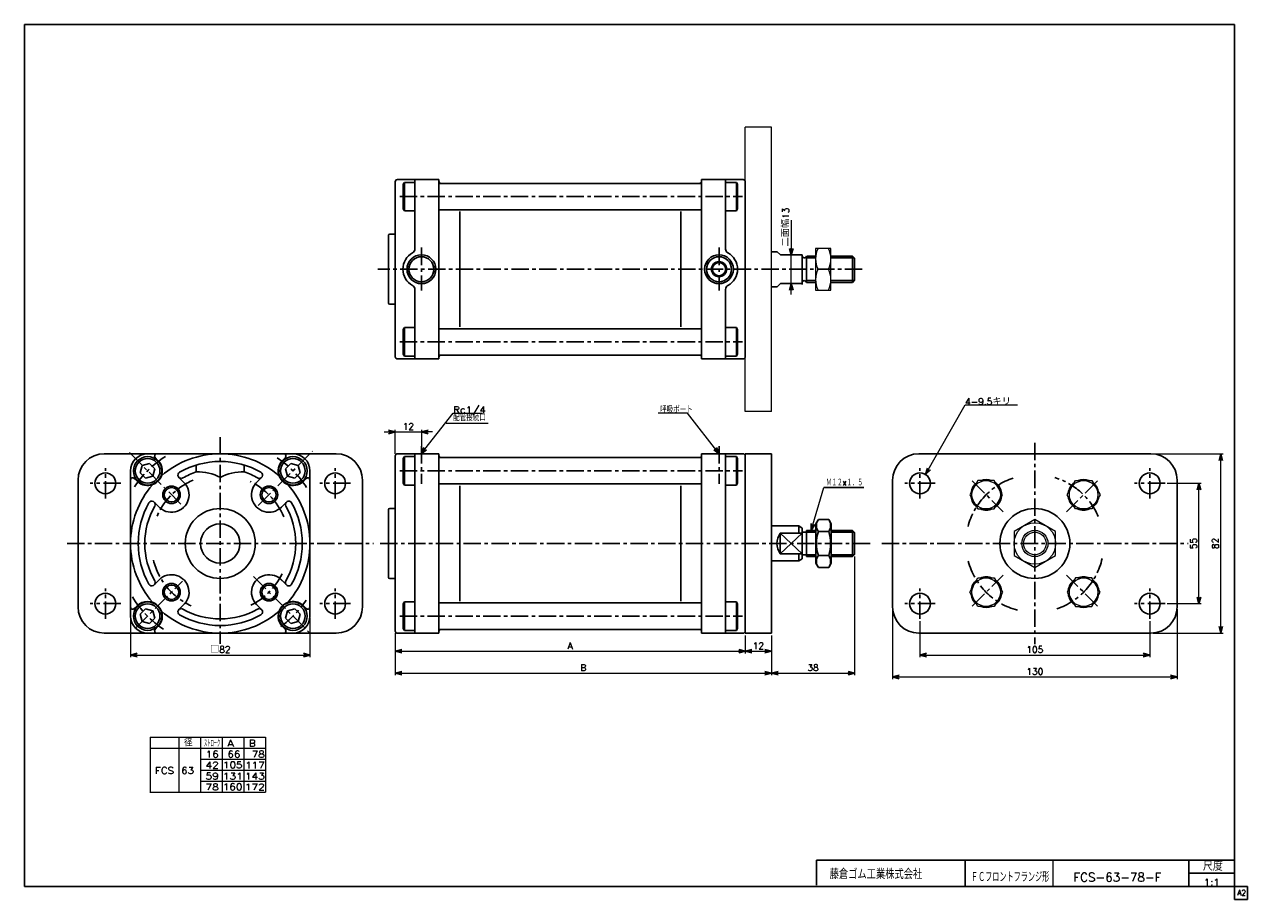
# Model space of a CAD drawing. Header units: millimetres. Extents: x -272 to 287, y -200 to 200.
import ezdxf
from ezdxf.enums import TextEntityAlignment as Align

# ---------------------------------------------------------------- set-up
doc = ezdxf.new("R2010")
doc.units = ezdxf.units.MM
doc.header["$LTSCALE"] = 0.25
doc.linetypes.add('CENTER', pattern=[50.8, 31.75, -6.35, 6.35, -6.35])
doc.layers.add('Layer0016', color=7, linetype='Continuous')
doc.layers.add('ZUWAKU', color=7, linetype='Continuous')
doc.styles.add('FdaStyle0', font='txt.shx', dxfattribs={"bigfont": 'bigfont'})
doc.dimstyles.new('DaDimRotatedStyle', dxfattribs={"dimtxt": 3, "dimasz": 3.000002, "dimexe": 1, "dimexo": 1, "dimgap": 1, "dimtad": 3, "dimdsep": 46, "dimtxsty": 'FdaStyle0', "dimblk1": 'OPEN30', "dimblk2": 'OPEN30', "dimsah": 1, "dimcen": 0.09, "dimclrd": 4, "dimclre": 4, "dimclrt": 4, "dimadec": 0, "dimazin": 2, "dimtfac": 1, "dimtdec": 4, "dimtmove": 0, "dimatfit": 0, "dimfxl": 1, "dimarcsym": 0})

# ---------------------------------------------------------------- blocks, each defined once
blk = doc.blocks.new('_OPEN30')
at = {"color": 0, "linetype": 'ByBlock', "lineweight": -2}
for p, q in [((-1, 0.267949), (0, 0)), ((0, 0), (-1, -0.267949)), ((0, 0), (-1, 0))]:
    blk.add_line(p, q, dxfattribs=at)
blk = doc.blocks.new('DC_GROUP_Φ63_1')
at = {"color": 4, "linetype": 'Continuous', "lineweight": 25}
for p, q in [((-150.21, -0.7), (-152.66, -3.15)), ((-152.66, -3.15), (-151.76, -6.5)), ((-146.86, -1.6), (-150.21, -0.7)), ((-148.41, -7.4), (-145.96, -4.95)), ((-145.96, -4.95), (-146.86, -1.6)), ((-151.76, -6.5), (-148.41, -7.4))]:
    blk.add_line(p, q, dxfattribs=at)
for radius in [6.5, 5.63]:
    blk.add_circle((-149.31, -4.05), radius, dxfattribs=at)
blk = doc.blocks.new('DC_GROUP_Φ63_2')
at = {"color": 4, "linetype": 'Continuous', "lineweight": 25}
for p, q in [((-218.16, -1.6), (-219.06, -4.95)), ((-219.06, -4.95), (-216.61, -7.4)), ((-214.81, -0.7), (-218.16, -1.6)), ((-212.36, -3.15), (-214.81, -0.7)), ((-213.26, -6.5), (-212.36, -3.15)), ((-216.61, -7.4), (-213.26, -6.5))]:
    blk.add_line(p, q, dxfattribs=at)
for radius in [6.5, 5.63]:
    blk.add_circle((-215.71, -4.05), radius, dxfattribs=at)
blk = doc.blocks.new('DC_GROUP_Φ63_3')
at = {"color": 4, "linetype": 'Continuous', "lineweight": 25}
for p, q in [((-216.61, -67.1), (-219.06, -69.55)), ((-219.06, -69.55), (-218.16, -72.9)), ((-213.26, -68), (-216.61, -67.1)), ((-214.81, -73.8), (-212.36, -71.35)), ((-212.36, -71.35), (-213.26, -68)), ((-218.16, -72.9), (-214.81, -73.8))]:
    blk.add_line(p, q, dxfattribs=at)
for radius in [6.5, 5.63]:
    blk.add_circle((-215.71, -70.45), radius, dxfattribs=at)
blk = doc.blocks.new('DC_GROUP_Φ63_4')
at = {"color": 4, "linetype": 'Continuous', "lineweight": 25}
for p, q in [((-151.76, -68), (-152.66, -71.35)), ((-152.66, -71.35), (-150.21, -73.8)), ((-148.41, -67.1), (-151.76, -68)), ((-145.96, -69.55), (-148.41, -67.1)), ((-146.86, -72.9), (-145.96, -69.55)), ((-150.21, -73.8), (-146.86, -72.9))]:
    blk.add_line(p, q, dxfattribs=at)
for radius in [6.5, 5.63]:
    blk.add_circle((-149.31, -70.45), radius, dxfattribs=at)
blk = doc.blocks.new('DC_GROUP_Φ63_5')
at = {"color": 4, "linetype": 'Continuous', "lineweight": 25}
for p, q in [((90.85, -26.28), (89.71, -28.25)), ((90.85, -26.28), (95.58, -26.28)), ((95.58, -26.28), (96.71, -28.25)), ((89.71, -46.25), (89.71, -28.25)), ((89.71, -46.25), (89.71, -28.25)), ((90.85, -31.77), (95.58, -31.77)), ((96.71, -46.25), (96.71, -28.25)), ((90.85, -42.73), (95.58, -42.73)), ((90.85, -48.22), (89.71, -46.25)), ((90.85, -48.22), (95.58, -48.22)), ((95.58, -48.22), (96.71, -46.25))]:
    blk.add_line(p, q, dxfattribs=at)
for centre, radius, start, end in [((94.86, -29.02), 4.86, 145.6111, 214.3889), ((91.57, -29.02), 4.86, 325.6111, 34.3889), ((108.15, -37.25), 18.15, 162.4111, 197.5889), ((78.27, -37.25), 18.15, 342.4111, 17.5889), ((94.86, -45.48), 4.86, 145.6111, 214.3889), ((91.57, -45.48), 4.86, 325.6111, 34.3889)]:
    blk.add_arc(centre, radius, start, end, dxfattribs=at)
blk = doc.blocks.new('DC_GROUP_Φ63_6')
at = {"color": 4, "linetype": 'Continuous', "lineweight": 25}
for p, q in [((90.85, -26.28), (89.71, -28.25)), ((90.85, -26.28), (95.58, -26.28)), ((95.58, -26.28), (96.71, -28.25)), ((89.71, -28.25), (89.71, -46.25)), ((89.71, -28.25), (89.71, -46.25)), ((90.85, -31.77), (95.58, -31.77)), ((96.71, -28.25), (96.71, -46.25)), ((90.85, -42.73), (95.58, -42.73)), ((90.85, -48.22), (89.71, -46.25)), ((90.85, -48.22), (95.58, -48.22)), ((95.58, -48.22), (96.71, -46.25))]:
    blk.add_line(p, q, dxfattribs=at)
for centre, radius, start, end in [((94.86, -29.02), 4.86, 145.6111, 214.3889), ((91.57, -29.02), 4.86, 325.6111, 34.3889), ((108.15, -37.25), 18.15, 162.4111, 197.5889), ((78.27, -37.25), 18.15, 342.4111, 17.5889), ((94.86, -45.48), 4.86, 145.6111, 214.3889), ((91.57, -45.48), 4.86, 325.6111, 34.3889)]:
    blk.add_arc(centre, radius, start, end, dxfattribs=at)
blk = doc.blocks.new('DA_IMAGEDIMGROUP_1')
at = {"color": 4, "linetype": 'Continuous', "lineweight": 13}
for p, q in [((-107.56, 13.75), (-102.56, 13.75)), ((-102.56, 3.75), (-102.56, 14.75)), ((-102.56, 13.75), (-90.56, 13.75)), ((-85.56, 13.75), (-90.56, 13.75))]:
    blk.add_line(p, q, dxfattribs=at)
at = {"color": 4, "xscale": 3.000002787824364, "yscale": 2.999989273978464}
for p, rotation in [((-102.56, 13.75), 360), ((-90.56, 13.75), 180)]:
    blk.add_blockref('_OPEN30', p, dxfattribs=dict(at, rotation=rotation))
at = {"color": 4, "insert": (-96.56, 14.75), "char_height": 3, "width": 11.25, "attachment_point": 8, "style": 'FdaStyle0'}
blk.add_mtext('\\T1.00;12', dxfattribs=at)
blk = doc.blocks.new('DC_GROUP_Φ63_7')
at = {"color": 4, "linetype": 'Continuous', "lineweight": 13}
for p, q in [((30.99, 22.35), (17.58, 22.35)), ((45.56, 3.75), (30.99, 22.35))]:
    blk.add_line(p, q, dxfattribs=at)
at = {"color": 4, "xscale": 3.000002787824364, "yscale": 2.999989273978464, "rotation": 308.0665315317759}
blk.add_blockref('_OPEN30', (45.56, 3.75), dxfattribs=at)
at = {"color": 4, "style": 'FdaStyle0', "width": 0.833333}
blk.add_text('呼吸ポート', height=3, dxfattribs=at).set_placement((18.49, 22.35), (33.49, 22.35), align=Align.FIT)
blk = doc.blocks.new('DC_GROUP_Φ63_9')
at = {"color": 4, "linetype": 'Continuous', "lineweight": 13}
for p, q in [((163.77, -8.48), (160.02, -14.98)), ((171.27, -8.48), (163.77, -8.48)), ((175.03, -14.98), (171.27, -8.48)), ((160.02, -14.98), (163.77, -21.48)), ((171.27, -21.48), (175.03, -14.98)), ((163.77, -21.48), (171.27, -21.48))]:
    blk.add_line(p, q, dxfattribs=at)
blk.add_circle((167.52, -14.98), 6.5, dxfattribs=at)
blk = doc.blocks.new('DC_GROUP_Φ63_10')
at = {"color": 4, "linetype": 'Continuous', "lineweight": 13}
for p, q in [((204.56, -14.98), (208.32, -8.48)), ((208.32, -8.48), (215.82, -8.48)), ((215.82, -8.48), (219.57, -14.98)), ((208.32, -21.48), (204.56, -14.98)), ((219.57, -14.98), (215.82, -21.48)), ((215.82, -21.48), (208.32, -21.48))]:
    blk.add_line(p, q, dxfattribs=at)
blk.add_circle((212.07, -14.98), 6.5, dxfattribs=at)
blk = doc.blocks.new('DC_GROUP_Φ63_11')
at = {"color": 4, "linetype": 'Continuous', "lineweight": 13}
for p, q in [((160.02, -59.52), (163.77, -53.02)), ((163.77, -53.02), (171.27, -53.02)), ((171.27, -53.02), (175.03, -59.52)), ((163.77, -66.02), (160.02, -59.52)), ((175.03, -59.52), (171.27, -66.02)), ((171.27, -66.02), (163.77, -66.02))]:
    blk.add_line(p, q, dxfattribs=at)
blk.add_circle((167.52, -59.52), 6.5, dxfattribs=at)
blk = doc.blocks.new('DC_GROUP_Φ63_12')
at = {"color": 4, "linetype": 'Continuous', "lineweight": 13}
for p, q in [((160.02, -59.52), (163.77, -53.02)), ((163.77, -53.02), (171.27, -53.02)), ((171.27, -53.02), (175.03, -59.52)), ((163.77, -66.02), (160.02, -59.52)), ((175.03, -59.52), (171.27, -66.02)), ((171.27, -66.02), (163.77, -66.02))]:
    blk.add_line(p, q, dxfattribs=at)
blk.add_circle((167.52, -59.52), 6.5, dxfattribs=at)
blk = doc.blocks.new('DC_GROUP_Φ63_13')
at = {"color": 4, "linetype": 'Continuous', "lineweight": 13}
for p, q in [((208.32, -53.02), (204.56, -59.52)), ((215.82, -53.02), (208.32, -53.02)), ((219.57, -59.52), (215.82, -53.02)), ((204.56, -59.52), (208.32, -66.02)), ((215.82, -66.02), (219.57, -59.52)), ((208.32, -66.02), (215.82, -66.02))]:
    blk.add_line(p, q, dxfattribs=at)
blk.add_circle((212.07, -59.52), 6.5, dxfattribs=at)
blk = doc.blocks.new('*D15')
at = {"color": 4, "linetype": 'Continuous', "lineweight": 13}
for p, q in [((137.3, -72.75), (137.3, -89.25)), ((242.3, -72.75), (242.3, -89.25)), ((137.3, -88.25), (242.3, -88.25))]:
    blk.add_line(p, q, dxfattribs=at)
at = {"color": 4, "xscale": 3.000002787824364, "yscale": 2.999989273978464}
for p, rotation in [((137.3, -88.25), 180), ((242.3, -88.25), 360)]:
    blk.add_blockref('_OPEN30', p, dxfattribs=dict(at, rotation=rotation))
at = {"color": 4, "insert": (189.8, -87.25), "char_height": 3, "width": 15, "attachment_point": 8, "style": 'FdaStyle0'}
blk.add_mtext('\\T1.00;105', dxfattribs=at)
blk = doc.blocks.new('*D16')
at = {"color": 4, "linetype": 'Continuous', "lineweight": 13}
for p, q in [((124.8, -67.25), (124.8, -99.25)), ((254.8, -67.25), (254.8, -99.25)), ((124.8, -98.25), (254.8, -98.25))]:
    blk.add_line(p, q, dxfattribs=at)
at = {"color": 4, "xscale": 3.000002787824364, "yscale": 2.999989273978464}
for p, rotation in [((124.8, -98.25), 180), ((254.8, -98.25), 360)]:
    blk.add_blockref('_OPEN30', p, dxfattribs=dict(at, rotation=rotation))
at = {"color": 4, "insert": (189.8, -97.25), "char_height": 3, "width": 15, "attachment_point": 8, "style": 'FdaStyle0'}
blk.add_mtext('\\T1.00;130', dxfattribs=at)
blk = doc.blocks.new('*D17')
at = {"color": 4, "linetype": 'Continuous', "lineweight": 13}
for p, q in [((250.3, -9.75), (265.8, -9.75)), ((264.8, -64.75), (264.8, -9.75)), ((250.3, -64.75), (265.8, -64.75))]:
    blk.add_line(p, q, dxfattribs=at)
at = {"color": 4, "xscale": 3.000002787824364, "yscale": 2.999989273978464}
for p, rotation in [((264.8, -9.75), 90), ((264.8, -64.75), 270)]:
    blk.add_blockref('_OPEN30', p, dxfattribs=dict(at, rotation=rotation))
at = {"color": 4, "insert": (263.8, -37.25), "char_height": 3, "width": 11.25, "attachment_point": 8, "rotation": 90, "style": 'FdaStyle0'}
blk.add_mtext('\\T1.00;55', dxfattribs=at)
blk = doc.blocks.new('*D18')
at = {"color": 4, "linetype": 'Continuous', "lineweight": 13}
for p, q in [((243.8, 3.75), (275.8, 3.75)), ((274.8, -78.25), (274.8, 3.75)), ((243.8, -78.25), (275.8, -78.25))]:
    blk.add_line(p, q, dxfattribs=at)
at = {"color": 4, "xscale": 3.000002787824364, "yscale": 2.999989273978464}
for p, rotation in [((274.8, 3.75), 90), ((274.8, -78.25), 270)]:
    blk.add_blockref('_OPEN30', p, dxfattribs=dict(at, rotation=rotation))
at = {"color": 4, "insert": (273.8, -37.25), "char_height": 3, "width": 11.25, "attachment_point": 8, "rotation": 90, "style": 'FdaStyle0'}
blk.add_mtext('\\T1.00;82', dxfattribs=at)
blk = doc.blocks.new('*D19')
at = {"color": 4, "linetype": 'Continuous', "lineweight": 13}
for p, q in [((-102.56, -78.25), (-102.56, -87.5)), ((57.44, -79.25), (57.44, -87.5)), ((-102.56, -86.5), (57.44, -86.5))]:
    blk.add_line(p, q, dxfattribs=at)
at = {"color": 4, "xscale": 3.000002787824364, "yscale": 2.999989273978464}
for p, rotation in [((-102.56, -86.5), 180), ((57.44, -86.5), 360)]:
    blk.add_blockref('_OPEN30', p, dxfattribs=dict(at, rotation=rotation))
at = {"color": 4, "insert": (-22.56, -85.5), "char_height": 3, "width": 7.5, "attachment_point": 8, "style": 'FdaStyle0'}
blk.add_mtext('\\T1.00;A', dxfattribs=at)
blk = doc.blocks.new('*D20')
at = {"color": 4, "linetype": 'Continuous', "lineweight": 13}
for p, q in [((57.44, -79.25), (57.44, -87.5)), ((69.44, -79.25), (69.44, -87.5)), ((57.44, -86.5), (69.44, -86.5))]:
    blk.add_line(p, q, dxfattribs=at)
at = {"color": 4, "xscale": 3.000002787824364, "yscale": 2.999989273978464}
for p, rotation in [((57.44, -86.5), 180), ((69.44, -86.5), 360)]:
    blk.add_blockref('_OPEN30', p, dxfattribs=dict(at, rotation=rotation))
at = {"color": 4, "insert": (63.44, -85.5), "char_height": 3, "width": 11.25, "attachment_point": 8, "style": 'FdaStyle0'}
blk.add_mtext('\\T1.00;12', dxfattribs=at)
blk = doc.blocks.new('*D21')
at = {"color": 4, "linetype": 'Continuous', "lineweight": 13}
for p, q in [((-102.56, -78.25), (-102.56, -97.5)), ((69.44, -79.25), (69.44, -97.5)), ((-102.56, -96.5), (69.44, -96.5))]:
    blk.add_line(p, q, dxfattribs=at)
at = {"color": 4, "xscale": 3.000002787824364, "yscale": 2.999989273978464}
for p, rotation in [((-102.56, -96.5), 180), ((69.44, -96.5), 360)]:
    blk.add_blockref('_OPEN30', p, dxfattribs=dict(at, rotation=rotation))
at = {"color": 4, "insert": (-16.56, -95.5), "char_height": 3, "width": 7.5, "attachment_point": 8, "style": 'FdaStyle0'}
blk.add_mtext('\\T1.00;B', dxfattribs=at)
blk = doc.blocks.new('*D22')
at = {"color": 4, "linetype": 'Continuous', "lineweight": 13}
for p, q in [((107.44, -43.25), (107.44, -97.5)), ((69.44, -79.25), (69.44, -97.5)), ((69.44, -96.5), (107.44, -96.5))]:
    blk.add_line(p, q, dxfattribs=at)
at = {"color": 4, "xscale": 3.000002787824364, "yscale": 2.999989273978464}
for p, rotation in [((69.44, -96.5), 180), ((107.44, -96.5), 360)]:
    blk.add_blockref('_OPEN30', p, dxfattribs=dict(at, rotation=rotation))
at = {"color": 4, "insert": (88.44, -95.5), "char_height": 3, "width": 11.25, "attachment_point": 8, "style": 'FdaStyle0'}
blk.add_mtext('\\T1.00;38', dxfattribs=at)
blk = doc.blocks.new('DC_GROUP_Φ63_14')
at = {"color": 4, "linetype": 'Continuous', "lineweight": 13}
for p, q in [((139.88, -5.77), (157.9, 26.12)), ((157.9, 26.12), (181.9, 26.12))]:
    blk.add_line(p, q, dxfattribs=at)
at = {"color": 4, "xscale": 3.000002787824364, "yscale": 2.999989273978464, "rotation": 240.5384304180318}
blk.add_blockref('_OPEN30', (139.88, -5.77), dxfattribs=at)
at = {"color": 4, "style": 'FdaStyle0', "width": 0.945946}
blk.add_text('4-9.5キリ', height=3, dxfattribs=at).set_placement((157.9, 26.12), (178.9, 26.12), align=Align.FIT)
blk = doc.blocks.new('*D24')
at = {"color": 4, "linetype": 'Continuous', "lineweight": 13}
for p, q in [((-223.51, -71.45), (-223.51, -89.25)), ((-141.51, -71.45), (-141.51, -89.25)), ((-223.51, -88.25), (-141.51, -88.25))]:
    blk.add_line(p, q, dxfattribs=at)
at = {"color": 4, "xscale": 3.000002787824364, "yscale": 2.999989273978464}
for p, rotation in [((-223.51, -88.25), 180), ((-141.51, -88.25), 360)]:
    blk.add_blockref('_OPEN30', p, dxfattribs=dict(at, rotation=rotation))
at = {"color": 4, "insert": (-182.51, -87.25), "char_height": 3, "width": 15, "attachment_point": 8, "style": 'FdaStyle0'}
blk.add_mtext('\\T1.00;□82', dxfattribs=at)
blk = doc.blocks.new('DC_GROUP_Φ63_15')
at = {"color": 4, "linetype": 'Continuous', "lineweight": 13}
for p, q in [((96.58, 97.62), (89.58, 97.62)), ((89.58, 97.62), (89.58, 78.62)), ((96.58, 78.62), (96.58, 97.62)), ((90.71, 88.12), (95.46, 88.12)), ((89.58, 78.62), (96.58, 78.62))]:
    blk.add_line(p, q, dxfattribs=at)
for centre, start, end in [((100.06, 92.87), 153.0711, 206.9289), ((86.11, 92.87), 333.0711, 26.9289), ((100.06, 83.37), 153.0711, 206.9289), ((86.11, 83.37), 333.0711, 26.9289)]:
    blk.add_arc(centre, 10.49, start, end, dxfattribs=at)
blk = doc.blocks.new('DA_IMAGEDIMGROUP_2')
at = {"color": 4, "linetype": 'Continuous', "lineweight": 13}
for p, q in [((78.47, 110.58), (78.47, 94.62)), ((78.47, 81.62), (78.47, 94.62)), ((78.47, 76.62), (78.47, 81.62))]:
    blk.add_line(p, q, dxfattribs=at)
at = {"color": 4, "xscale": 3.000002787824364, "yscale": 2.999989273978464}
for p, rotation in [((78.47, 94.62), 270), ((78.47, 81.62), 90)]:
    blk.add_blockref('_OPEN30', p, dxfattribs=dict(at, rotation=rotation))
at = {"color": 4, "insert": (77.47, 98.52), "char_height": 3, "width": 18.75, "attachment_point": 7, "rotation": 90, "style": 'FdaStyle0'}
blk.add_mtext('\\T1.00;二面幅13', dxfattribs=at)
blk = doc.blocks.new('DC_GROUP_Φ63_8')
at = {"layer": 'Layer0016', "color": 4, "linetype": 'Continuous', "lineweight": 13}
for p, q in [((189.8, -26.28), (180.3, -31.77)), ((199.3, -31.77), (189.8, -26.28)), ((180.3, -31.77), (180.3, -42.73)), ((199.3, -42.73), (199.3, -31.77)), ((180.3, -42.73), (189.8, -48.22)), ((189.8, -48.22), (199.3, -42.73))]:
    blk.add_line(p, q, dxfattribs=at)
for radius in [9.5, 6, 5.19]:
    blk.add_circle((189.8, -37.25), radius, dxfattribs=at)

msp = doc.modelspace()

# ---------------------------------------------------------------- linework, layer by layer
at = {"color": 4, "linetype": 'Continuous', "lineweight": 13}
for p, q in [((57.44, 23.123), (57.44, 153.123)), ((69.44, 153.123), (57.44, 153.123)), ((69.44, 23.123), (69.44, 153.123)), ((69.44, 23.123), (57.44, 23.123)), ((-90.677, 3.75), (-76.108, 22.353)), ((-79.221, 17.723), (-60, 17.723)), ((-76.108, 22.353), (-62.699, 22.353)), ((-90.56, 14.75), (-90.56, 7.232)), ((87.541, -31.25), (93.404, -11.581)), ((-214.594, -125.846), (-161.789, -125.846)), ((-214.594, -125.846), (-214.594, -150.846)), ((-201.385, -125.846), (-201.385, -150.846)), ((-191.486, -125.846), (-191.486, -150.846)), ((-181.587, -125.846), (-181.587, -150.846)), ((-171.688, -125.846), (-171.688, -150.846)), ((-161.789, -125.846), (-161.789, -150.846)), ((-214.594, -130.846), (-161.789, -130.846)), ((-191.486, -135.846), (-161.789, -135.846)), ((-191.462, -140.846), (-161.789, -140.846)), ((-214.765, -150.846), (-161.789, -150.846)), ((-191.486, -145.846), (-161.789, -145.846))]:
    msp.add_line(p, q, dxfattribs=at)
at = {"color": 4, "linetype": 'Continuous', "lineweight": 25}
for p, q in [((-101.56, 129.123), (-82.56, 129.123)), ((-93.56, 97.357), (-93.56, 129.123)), ((-82.56, 129.123), (-82.56, 88.123)), ((56.44, 129.123), (37.44, 129.123)), ((37.44, 129.123), (37.44, 88.123)), ((48.44, 97.357), (48.44, 129.123)), ((-102.56, 128.123), (-102.56, 88.123)), ((-98.87, 126.957), (-98.37, 127.823)), ((-98.87, 115.689), (-98.87, 126.957)), ((-93.721, 127.823), (-98.37, 127.823)), ((-98.37, 114.823), (-98.37, 127.823)), ((-82.56, 127.373), (37.44, 127.373)), ((-81.56, 127.373), (-73.06, 127.373)), ((36.44, 127.373), (37.44, 127.373)), ((48.79, 127.823), (53.44, 127.823)), ((53.44, 114.823), (53.44, 127.823)), ((53.94, 126.957), (53.44, 127.823)), ((53.94, 115.689), (53.94, 126.957)), ((57.44, 128.123), (57.44, 88.123)), ((-98.37, 114.823), (-98.87, 115.689)), ((-93.721, 114.823), (-98.37, 114.823)), ((-82.56, 115.323), (37.44, 115.323)), ((-73.06, 114.458), (-73.06, 106.121)), ((27.94, 114.458), (27.94, 88.123)), ((48.79, 114.823), (53.44, 114.823)), ((53.44, 114.823), (53.94, 115.689)), ((-73.06, 88.123), (-73.06, 110.19)), ((-105.56, 103.623), (-105.56, 88.123)), ((-105.06, 104.123), (-102.56, 104.123)), ((69.44, 96.123), (71.996, 96.123)), ((73.496, 94.623), (71.996, 96.123)), ((73.496, 94.623), (83.44, 94.623)), ((83.44, 94.623), (83.44, 81.123)), ((85.44, 94.123), (85.44, 82.123)), ((85.44, 93.323), (89.582, 93.323)), ((85.526, 94.123), (89.646, 94.123)), ((96.582, 93.323), (107.24, 93.323)), ((96.713, 94.123), (106.44, 94.123)), ((96.713, 94.123), (106.44, 94.123)), ((96.713, 94.123), (106.44, 94.123)), ((96.713, 93.323), (107.24, 93.323)), ((96.713, 93.323), (107.24, 93.323)), ((107.44, 93.123), (106.44, 94.123)), ((106.44, 94.123), (106.44, 82.123)), ((107.44, 93.123), (106.44, 94.123)), ((106.44, 82.123), (106.44, 94.123)), ((106.44, 94.123), (106.44, 82.123)), ((107.44, 93.123), (106.44, 94.123)), ((107.44, 83.123), (107.44, 93.123)), ((107.44, 93.123), (107.44, 83.123)), ((-105.56, 72.623), (-105.56, 88.123)), ((-102.56, 48.123), (-102.56, 88.123)), ((-82.56, 47.123), (-82.56, 88.123)), ((-73.06, 88.123), (-73.06, 66.057)), ((27.94, 61.789), (27.94, 88.123)), ((37.44, 47.123), (37.44, 88.123)), ((57.44, 48.123), (57.44, 88.123)), ((-93.56, 78.89), (-93.56, 47.123)), ((48.44, 78.89), (48.44, 47.123)), ((69.44, 80.123), (71.996, 80.123)), ((73.496, 81.623), (71.996, 80.123)), ((73.496, 81.623), (83.44, 81.623)), ((85.368, 82.123), (89.646, 82.123)), ((85.44, 82.923), (89.582, 82.923)), ((96.519, 82.123), (106.44, 82.123)), ((96.582, 82.923), (107.24, 82.923)), ((96.713, 82.923), (107.24, 82.923)), ((96.713, 82.923), (107.24, 82.923)), ((96.713, 82.123), (106.44, 82.123)), ((96.713, 82.123), (106.44, 82.123)), ((107.44, 83.123), (106.44, 82.123)), ((107.44, 83.123), (106.44, 82.123)), ((107.44, 83.123), (106.44, 82.123)), ((-105.06, 72.123), (-102.56, 72.123)), ((-73.06, 61.789), (-73.06, 70.126)), ((-98.37, 61.423), (-98.87, 60.557)), ((-98.87, 60.557), (-98.87, 49.289)), ((-93.721, 61.423), (-98.37, 61.423)), ((-98.37, 61.423), (-98.37, 48.423)), ((-82.56, 60.923), (37.44, 60.923)), ((48.79, 61.423), (53.44, 61.423)), ((53.44, 61.423), (53.44, 48.423)), ((53.44, 61.423), (53.94, 60.557)), ((53.94, 60.557), (53.94, 49.289)), ((-101.56, 47.123), (-82.56, 47.123)), ((-98.87, 49.289), (-98.37, 48.423)), ((-93.721, 48.423), (-98.37, 48.423)), ((-82.56, 48.873), (37.44, 48.873)), ((-81.56, 48.873), (-73.06, 48.873)), ((36.44, 48.873), (37.44, 48.873)), ((56.44, 47.123), (37.44, 47.123)), ((48.79, 48.423), (53.44, 48.423)), ((53.94, 49.289), (53.44, 48.423)), ((-235.511, 3.75), (-129.511, 3.75)), ((-215.711, 3.75), (-182.511, 3.75)), ((-210.972, 0.757), (-212.258, 2.043)), ((-182.511, 3.75), (-149.311, 3.75)), ((-154.05, 0.757), (-152.764, 2.043)), ((-102.56, 2.75), (-102.56, -37.25)), ((-101.56, 3.75), (-82.56, 3.75)), ((-98.87, 1.584), (-98.37, 2.45)), ((-98.87, -9.684), (-98.87, 1.584)), ((-93.721, 2.45), (-98.37, 2.45)), ((-98.37, -10.55), (-98.37, 2.45)), ((-93.56, -37.25), (-93.56, 3.75)), ((-82.56, 3.75), (-82.56, -37.25)), ((-82.56, 2), (37.44, 2)), ((-81.56, 2), (-73.06, 2)), ((36.44, 2), (37.44, 2)), ((56.44, 3.75), (37.44, 3.75)), ((37.44, 3.75), (37.44, -37.25)), ((48.44, -37.25), (48.44, 3.75)), ((48.79, 2.45), (53.44, 2.45)), ((53.44, -10.55), (53.44, 2.45)), ((53.94, 1.584), (53.44, 2.45)), ((53.94, -9.684), (53.94, 1.584)), ((57.44, 3.75), (69.44, 3.75)), ((57.44, 3.75), (57.44, -78.25)), ((57.44, 2.75), (57.44, -37.25)), ((69.44, 3.75), (69.44, -78.25)), ((136.795, 3.75), (242.795, 3.75)), ((-223.511, -37.25), (-223.511, -4.05)), ((-193.511, -1.399), (-193.511, -4.55)), ((-171.511, -1.399), (-171.511, -4.55)), ((-141.511, -4.05), (-141.511, -37.25)), ((-247.511, -66.25), (-247.511, -8.25)), ((-220.518, -8.789), (-221.804, -7.503)), ((-199.128, -9.319), (-201.407, -7.039)), ((-166.624, -10.049), (-163.614, -7.039)), ((-144.504, -8.789), (-143.218, -7.503)), ((-117.511, -8.25), (-117.511, -66.25)), ((-98.37, -10.55), (-98.87, -9.684)), ((-93.721, -10.55), (-98.37, -10.55)), ((-82.56, -10.05), (37.44, -10.05)), ((-73.06, -10.916), (-73.06, -19.252)), ((27.94, -10.916), (27.94, -37.25)), ((48.79, -10.55), (53.44, -10.55)), ((53.44, -10.55), (53.94, -9.684)), ((124.795, -66.25), (124.795, -8.25)), ((254.795, -8.25), (254.795, -66.25)), ((-73.06, -37.25), (-73.06, -15.183)), ((93.404, -11.581), (111.581, -11.581)), ((-209.711, -21.363), (-212.721, -18.353)), ((-154.58, -20.633), (-152.3, -18.353)), ((-105.56, -21.75), (-105.56, -37.25)), ((-105.06, -21.25), (-102.56, -21.25)), ((69.44, -29.25), (81.94, -29.25)), ((73.44, -32.59), (73.44, -41.91)), ((73.44, -32.59), (83.44, -32.59)), ((73.44, -32.59), (83.44, -41.91)), ((83.44, -32.59), (73.44, -41.91)), ((73.44, -41.91), (73.44, -32.59)), ((73.44, -32.59), (83.44, -32.59)), ((73.44, -41.91), (83.44, -32.59)), ((83.44, -41.91), (73.44, -32.59)), ((81.94, -29.25), (83.44, -30.25)), ((81.94, -29.25), (81.94, -32.59)), ((81.94, -29.25), (83.44, -30.25)), ((81.94, -32.59), (81.94, -29.25)), ((83.44, -30.25), (83.44, -44.25)), ((83.44, -44.25), (83.44, -30.25)), ((83.44, -32.05), (85.44, -32.05)), ((83.44, -32.05), (85.44, -32.05)), ((85.368, -31.25), (89.713, -31.25)), ((85.44, -31.25), (85.44, -43.25)), ((85.44, -43.25), (85.44, -31.25)), ((85.44, -32.05), (89.713, -32.05)), ((85.44, -32.05), (89.713, -32.05)), ((85.526, -31.25), (89.713, -31.25)), ((96.713, -31.25), (106.44, -31.25)), ((96.713, -31.25), (106.44, -31.25)), ((96.713, -32.05), (107.24, -32.05)), ((96.713, -32.05), (107.24, -32.05)), ((107.44, -32.25), (106.44, -31.25)), ((106.44, -31.25), (106.44, -43.25)), ((107.44, -32.25), (106.44, -31.25)), ((106.44, -43.25), (106.44, -31.25)), ((107.44, -32.25), (107.44, -42.25)), ((107.44, -42.25), (107.44, -32.25)), ((-223.511, -70.45), (-223.511, -37.25)), ((-141.511, -37.25), (-141.511, -70.45)), ((-105.56, -52.75), (-105.56, -37.25)), ((-102.56, -77.25), (-102.56, -37.25)), ((-93.56, -37.25), (-93.56, -78.25)), ((-82.56, -78.25), (-82.56, -37.25)), ((-73.06, -37.25), (-73.06, -59.316)), ((27.94, -63.584), (27.94, -37.25)), ((37.44, -78.25), (37.44, -37.25)), ((48.44, -37.25), (48.44, -78.25)), ((57.44, -77.25), (57.44, -37.25)), ((73.44, -41.91), (83.44, -41.91)), ((73.44, -41.91), (83.44, -41.91)), ((81.94, -41.91), (81.94, -45.25)), ((81.94, -45.25), (81.94, -41.91)), ((81.94, -45.25), (83.44, -44.25)), ((81.94, -45.25), (83.44, -44.25)), ((83.44, -42.45), (85.44, -42.45)), ((83.44, -42.45), (85.44, -42.45)), ((85.368, -43.25), (89.713, -43.25)), ((85.44, -42.45), (89.713, -42.45)), ((85.44, -42.45), (89.713, -42.45)), ((85.526, -43.25), (89.713, -43.25)), ((96.713, -42.45), (107.24, -42.45)), ((96.713, -42.45), (107.24, -42.45)), ((96.713, -43.25), (106.44, -43.25)), ((96.713, -43.25), (106.44, -43.25)), ((107.44, -42.25), (106.44, -43.25)), ((107.44, -42.25), (106.44, -43.25)), ((69.44, -45.25), (81.94, -45.25)), ((-210.441, -53.867), (-212.721, -56.147)), ((-155.31, -53.137), (-152.3, -56.147)), ((-105.06, -53.25), (-102.56, -53.25)), ((-73.06, -63.584), (-73.06, -55.247)), ((-220.518, -65.711), (-221.804, -66.997)), ((-198.397, -64.45), (-201.407, -67.46)), ((-165.894, -65.181), (-163.614, -67.46)), ((-144.504, -65.711), (-143.218, -66.997)), ((-98.37, -63.95), (-98.87, -64.816)), ((-98.87, -64.816), (-98.87, -76.084)), ((-93.721, -63.95), (-98.37, -63.95)), ((-98.37, -63.95), (-98.37, -76.95)), ((-82.56, -64.45), (37.44, -64.45)), ((48.79, -63.95), (53.44, -63.95)), ((53.44, -63.95), (53.44, -76.95)), ((53.44, -63.95), (53.94, -64.816)), ((53.94, -64.816), (53.94, -76.084)), ((-129.511, -78.25), (-235.511, -78.25)), ((-182.511, -78.25), (-215.711, -78.25)), ((-210.972, -75.257), (-212.258, -76.543)), ((-149.311, -78.25), (-182.511, -78.25)), ((-154.05, -75.257), (-152.764, -76.543)), ((-101.56, -78.25), (-82.56, -78.25)), ((-98.87, -76.084), (-98.37, -76.95)), ((-93.721, -76.95), (-98.37, -76.95)), ((-82.56, -76.5), (37.44, -76.5)), ((-81.56, -76.5), (-73.06, -76.5)), ((36.44, -76.5), (37.44, -76.5)), ((56.44, -78.25), (37.44, -78.25)), ((48.79, -76.95), (53.44, -76.95)), ((53.94, -76.084), (53.44, -76.95)), ((57.44, -78.25), (69.44, -78.25)), ((242.795, -78.25), (136.795, -78.25))]:
    msp.add_line(p, q, dxfattribs=at)
at = {"color": 4, "linetype": 'CENTER', "lineweight": 25}
for p, q in [((-100.46, 121.323), (56.231, 121.323)), ((-90.56, 97.984), (-90.56, 78.356)), ((45.44, 97.984), (45.44, 78.356)), ((110.883, 88.123), (-110.492, 88.123)), ((-100.46, 54.923), (56.231, 54.923)), ((-182.511, 11.362), (-182.511, -83.175)), ((-90.56, 7.232), (-90.56, -10.05)), ((45.44, 7.232), (45.44, -10.05)), ((45.44, 7.232), (45.44, -10.05)), ((189.795, 8.75), (189.795, -83.25)), ((-224.041, 4.281), (-199.128, -20.633)), ((-165.151, -19.89), (-140.357, 4.904)), ((-235.011, -16.75), (-235.011, -2.75)), ((-130.011, -16.75), (-130.011, -2.75)), ((-100.46, -4.05), (56.231, -4.05)), ((137.295, -16.75), (137.295, -2.75)), ((242.295, -16.75), (242.295, -2.75)), ((-228.011, -9.75), (-242.011, -9.75)), ((-123.011, -9.75), (-137.011, -9.75)), ((144.295, -9.75), (130.295, -9.75)), ((161.193, -8.647), (175.341, -22.795)), ((218.398, -8.647), (204.25, -22.795)), ((249.295, -9.75), (235.295, -9.75)), ((-252.511, -37.25), (-112.511, -37.25)), ((114.45, -37.25), (-110.492, -37.25)), ((119.795, -37.25), (259.795, -37.25)), ((-221.226, -75.965), (-199.741, -54.48)), ((-167.354, -52.407), (-141.511, -78.25)), ((161.193, -65.853), (175.341, -51.705)), ((161.193, -65.853), (175.341, -51.705)), ((218.398, -65.853), (204.25, -51.705)), ((-235.011, -71.75), (-235.011, -57.75)), ((-130.011, -71.75), (-130.011, -57.75)), ((137.295, -71.75), (137.295, -57.75)), ((242.295, -71.75), (242.295, -57.75)), ((-228.011, -64.75), (-242.011, -64.75)), ((-123.011, -64.75), (-137.011, -64.75)), ((144.295, -64.75), (130.295, -64.75)), ((249.295, -64.75), (235.295, -64.75)), ((-100.46, -70.45), (56.231, -70.45))]:
    msp.add_line(p, q, dxfattribs=at)
at = {"color": 4, "linetype": 'Continuous', "lineweight": 25}
for centre, radius in [((-90.56, 88.123), 6.6), ((-90.56, 88.123), 5.7), ((45.44, 88.123), 6.6), ((45.44, 88.123), 5.7), ((-235.011, -9.75), 4.75), ((-130.011, -9.75), 4.75), ((137.295, -9.75), 4.75), ((242.295, -9.75), 4.75), ((-204.785, -14.976), 4), ((-160.237, -14.976), 4), ((-204.785, -14.976), 3.3), ((-160.237, -14.976), 3.3), ((-182.511, -37.25), 16), ((189.795, -37.25), 16), ((-182.511, -37.25), 9), ((-204.785, -59.524), 4), ((-160.237, -59.524), 4), ((-235.011, -64.75), 4.75), ((-204.785, -59.524), 3.3), ((-160.237, -59.524), 3.3), ((-130.011, -64.75), 4.75), ((137.295, -64.75), 4.75), ((242.295, -64.75), 4.75)]:
    msp.add_circle(centre, radius, dxfattribs=at)
for centre, radius, start, end in [((-101.56, 128.123), 1, 90, 180), ((56.44, 128.123), 1, 0, 90), ((-81.56, 128.373), 1, 180, 270), ((36.44, 128.373), 1, 270, 0), ((-105.06, 103.623), 0.5, 90, 180), ((-90.56, 88.123), 8.5, 118.43689, 241.56311), ((-95.56, 97.357), 2, 298.43689, 0), ((50.44, 97.357), 2, 180, 241.56311), ((45.44, 88.123), 8.5, 298.43689, 61.56311), ((84.44, 94.323), 1, 180, 348.69007), ((-95.56, 78.89), 2, 0, 61.56311), ((50.44, 78.89), 2, 118.43689, 180), ((84.44, 81.923), 1, 11.30993, 180), ((-105.06, 72.623), 0.5, 180, 270), ((-101.56, 48.123), 1, 180, 270), ((-81.56, 47.873), 1, 90, 180), ((36.44, 47.873), 1, 0, 90), ((56.44, 48.123), 1, 270, 360), ((-235.511, -8.25), 12, 90, 180), ((-215.711, -4.05), 7.8, 90, 180), ((-215.745, -4.016), 6.75, 220.87302, 45), ((-211.551, 2.75), 1, 90, 225), ((-182.511, -37.25), 41, 90, 130.96301), ((-182.511, -37.25), 37.5, 90, 119.69906), ((-182.511, -37.25), 41, 49.03699, 90), ((-182.511, -37.25), 37.5, 60.30094, 90), ((-149.277, -4.016), 6.75, 128.87884, 320.12946), ((-153.471, 2.75), 1, 315, 90), ((-149.311, -4.05), 7.8, 0, 90), ((-129.511, -8.25), 12, 0, 90), ((-101.56, 2.75), 1, 90, 180), ((-81.56, 3), 1, 180, 270), ((36.44, 3), 1, 270, 0), ((56.44, 2.75), 1, 0, 90), ((136.795, -8.25), 12, 90, 180), ((242.795, -8.25), 12, 0, 90), ((-200.347, -5.979), 1.5, 119.69906, 299.69906), ((-182.511, -37.25), 34.5, 108.59282, 119.69906), ((-192.307, -24.514), 20, 60.42145, 93.45102), ((-172.715, -24.514), 20, 86.54898, 119.57855), ((-182.511, -37.25), 34.5, 60.30094, 71.40718), ((-164.675, -5.979), 1.5, 240.30094, 60.30094), ((-222.511, -8.21), 1, 45, 180), ((-182.511, -37.25), 41, 139.03699, 180), ((-204.785, -14.976), 8, 220.83676, 45), ((-160.237, -14.976), 8, 130.83676, 315), ((-182.511, -37.25), 41, 0, 40.96301), ((-142.511, -8.21), 1, 0, 135), ((167.557, -15.011), 7, 129.29635, 170.70365), ((167.557, -15.011), 7, 69.0009, 110.9991), ((167.557, -15.011), 7, 7.93159, 52.06841), ((212.034, -15.011), 7, 127.93159, 172.06841), ((212.034, -15.011), 7, 69.0009, 110.9991), ((212.034, -15.011), 7, 9.29635, 50.70365), ((167.557, -15.011), 7, 188.49833, 231.50167), ((167.557, -15.011), 7, 307.17904, 352.82096), ((212.034, -15.011), 7, 187.17904, 232.82096), ((212.034, -15.011), 7, 308.49833, 351.50167), ((-182.511, -37.25), 37.5, 150.30094, 180), ((-182.511, -37.25), 34.5, 150.30094, 180), ((-213.782, -19.414), 1.5, 330.30094, 150.30094), ((-151.24, -19.414), 1.5, 29.69906, 209.69906), ((-182.511, -37.25), 34.5, 0, 29.69906), ((-182.511, -37.25), 37.5, 0, 29.69906), ((-105.06, -21.75), 0.5, 90, 180), ((167.557, -15.011), 7, 247.45173, 292.54827), ((212.034, -15.011), 7, 247.45173, 292.54827), ((79.942, -37.25), 8, 144.37343, 215.62657), ((79.942, -37.25), 8, 144.37343, 215.62657), ((-182.511, -37.25), 41, 180, 220.96301), ((-182.511, -37.25), 37.5, 180, 209.69906), ((-182.511, -37.25), 34.5, 180, 209.69906), ((-182.511, -37.25), 34.5, 330.30094, 360), ((-182.511, -37.25), 41, 319.03699, 360), ((-182.511, -37.25), 37.5, 330.30094, 360), ((-213.782, -55.086), 1.5, 209.69906, 29.69906), ((-204.785, -59.524), 8, 310.83676, 135), ((-160.237, -59.524), 8, 40.83676, 225), ((-151.24, -55.086), 1.5, 150.30094, 330.30094), ((-105.06, -52.75), 0.5, 180, 270), ((167.557, -59.489), 7, 128.49833, 171.50167), ((167.557, -59.489), 7, 128.49833, 171.50167), ((167.557, -59.489), 7, 67.45173, 112.54827), ((167.557, -59.489), 7, 67.45173, 112.54827), ((167.557, -59.489), 7, 7.17904, 52.82096), ((167.557, -59.489), 7, 7.17904, 52.82096), ((212.034, -59.489), 7, 127.17904, 172.82096), ((212.034, -59.489), 7, 67.45173, 112.54827), ((212.034, -59.489), 7, 8.49833, 51.50167), ((167.557, -59.489), 7, 189.29635, 230.70365), ((167.557, -59.489), 7, 189.29635, 230.70365), ((167.557, -59.489), 7, 307.93159, 352.06841), ((167.557, -59.489), 7, 307.93159, 352.06841), ((212.034, -59.489), 7, 187.93159, 232.06841), ((212.034, -59.489), 7, 309.29635, 350.70365), ((-235.511, -66.25), 12, 180, 270), ((-222.511, -66.29), 1, 180, 315), ((-215.745, -70.484), 6.75, 315, 135), ((-200.347, -68.521), 1.5, 60.30094, 240.30094), ((-164.675, -68.521), 1.5, 299.69906, 119.69906), ((-149.277, -70.484), 6.75, 39.17733, 225), ((-142.511, -66.29), 1, 225, 360), ((-129.511, -66.25), 12, 270, 0), ((136.795, -66.25), 12, 180, 270), ((167.557, -59.489), 7, 249.0009, 290.9991), ((167.557, -59.489), 7, 249.0009, 290.9991), ((212.034, -59.489), 7, 249.0009, 290.9991), ((242.795, -66.25), 12, 270, 0), ((-215.711, -70.45), 7.8, 180, 270), ((-182.511, -37.25), 41, 229.03699, 270), ((-182.511, -37.25), 37.5, 240.30094, 270), ((-182.511, -37.25), 34.5, 240.30094, 270), ((-182.511, -37.25), 34.5, 270, 299.69906), ((-182.511, -37.25), 41, 270, 310.96301), ((-182.511, -37.25), 37.5, 270, 299.69906), ((-149.311, -70.45), 7.8, 270, 0), ((-211.551, -77.25), 1, 135, 270), ((-153.471, -77.25), 1, 270, 45), ((-101.56, -77.25), 1, 180, 270), ((-81.56, -77.5), 1, 90, 180), ((36.44, -77.5), 1, 0, 90), ((56.44, -77.25), 1, 270, 360)]:
    msp.add_arc(centre, radius, start, end, dxfattribs=at)
at = {"color": 4, "linetype": 'CENTER', "lineweight": 25}
for centre, radius, start, end in [((-182.511, -37.25), 47, 122.14582, 146.66404), ((-182.511, -37.25), 47, 33.00562, 56.33951), ((-182.511, -37.25), 31.5, 113.20207, 159.45418), ((-182.511, -37.25), 31.5, 22.78759, 64.38927), ((189.795, -37.25), 31.5, 108.28724, 165.69081), ((189.795, -37.25), 31.5, 23.13438, 73.28348), ((189.795, -37.25), 31.5, 288.58078, 347.52286), ((-182.511, -37.25), 31.5, 194.02396, 245.00774), ((-182.511, -37.25), 31.5, 296.1894, 336.25388), ((189.795, -37.25), 31.5, 194.88585, 255.48948), ((-182.511, -37.25), 47, 211.2761, 236.93598), ((-182.511, -37.25), 47, 305.9795, 326.58801)]:
    msp.add_arc(centre, radius, start, end, dxfattribs=at)
at = {"layer": 'Layer0016', "color": 4, "linetype": 'Continuous', "lineweight": 25}
for p, q in [((42.44, 89.855), (45.44, 91.588)), ((42.44, 89.855), (42.44, 86.391)), ((45.407, 91.606), (48.44, 89.855)), ((48.44, 89.855), (48.44, 86.391)), ((42.44, 86.391), (45.44, 84.659)), ((45.44, 84.659), (48.44, 86.391))]:
    msp.add_line(p, q, dxfattribs=at)
for centre, radius in [((-90.56, 88.123), 6.579), ((-90.56, 88.123), 5.723), ((45.44, 88.123), 6.579), ((45.44, 88.123), 5.723), ((45.44, 88.123), 3.474), ((45.44, 88.123), 3)]:
    msp.add_circle(centre, radius, dxfattribs=at)
at = {"layer": 'ZUWAKU', "color": 5, "linetype": 'Continuous', "lineweight": 25}
for p, q in [((281, 200), (-272, 200)), ((-272, -194), (-272, 200)), ((281, -200), (281, 200)), ((287, -194), (-272, -194)), ((287, -200), (287, -194)), ((287, -200), (281, -200))]:
    msp.add_line(p, q, dxfattribs=at)
at = {"layer": 'ZUWAKU', "color": 4, "linetype": 'Continuous', "lineweight": 25}
for p, q in [((90, -182), (281, -182)), ((90, -193.465), (90, -182)), ((158, -182), (158, -194)), ((260.135, -194), (260.135, -182)), ((260.135, -188), (281, -188))]:
    msp.add_line(p, q, dxfattribs=at)
at = {"layer": 'ZUWAKU', "color": 4, "linetype": 'Continuous', "lineweight": 13}
msp.add_line((198, -182), (198, -194), dxfattribs=at)

# ---------------------------------------------------------------- block references
at = {"linetype": 'Continuous'}
for name in ['DA_IMAGEDIMGROUP_2', 'DC_GROUP_Φ63_15', 'DC_GROUP_Φ63_14', 'DC_GROUP_Φ63_7', 'DA_IMAGEDIMGROUP_1', 'DC_GROUP_Φ63_2', 'DC_GROUP_Φ63_1', 'DC_GROUP_Φ63_9', 'DC_GROUP_Φ63_10', 'DC_GROUP_Φ63_5', 'DC_GROUP_Φ63_6', 'DC_GROUP_Φ63_11', 'DC_GROUP_Φ63_12', 'DC_GROUP_Φ63_13', 'DC_GROUP_Φ63_3', 'DC_GROUP_Φ63_4']:
    msp.add_blockref(name, (0, 0), dxfattribs=at)
at = {"color": 4, "xscale": 3.000002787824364, "yscale": 2.999989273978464}
for p, rotation in [((-90.677, 3.75), 231.933468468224), ((87.541, -31.25), 253.4008443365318)]:
    msp.add_blockref('_OPEN30', p, dxfattribs=dict(at, rotation=rotation))
at = {"layer": 'Layer0016', "linetype": 'Continuous'}
msp.add_blockref('DC_GROUP_Φ63_8', (0, 0), dxfattribs=at)

# ---------------------------------------------------------------- texts
at = {"color": 4, "style": 'FdaStyle0'}
for s, p, p2 in [('Rc1/4', (-76.108, 22.353), (-61.108, 22.353)), ('A', (-179.26, -130.056), (-176.26, -130.056)), ('B', (-169.361, -130.056), (-166.361, -130.056)), ('16', (-189.159, -135.056), (-183.159, -135.056)), ('66', (-179.26, -135.056), (-173.26, -135.056)), ('78', (-168.132, -135.056), (-162.132, -135.056)), ('FCS 63', (-212.412, -142.556), (-194.412, -142.556)), ('42', (-189.185, -140.056), (-183.185, -140.056)), ('105', (-181.312, -139.984), (-172.312, -139.984)), ('117', (-171.158, -140.056), (-162.158, -140.056)), ('59', (-189.212, -145.056), (-183.212, -145.056)), ('131', (-181.263, -145.108), (-172.263, -145.108)), ('143', (-171.185, -145.056), (-162.185, -145.056)), ('78', (-189.239, -150.056), (-183.239, -150.056)), ('160', (-181.365, -149.984), (-172.365, -149.984)), ('172', (-171.212, -150.056), (-162.212, -150.056))]:
    msp.add_text(s, height=3, dxfattribs=at).set_placement(p, p2, align=Align.FIT)
for s, height, width, p, p2 in [('配管接続口', 3, 0.833333, (-76.108, 18.725), (-61.108, 18.725)), ('Ｍ１２×１．５', 3, 0.666667, (94.423, -10.981), (111.223, -10.981)), ('   径', 3, 0.952381, (-207.171, -129.929), (-195.171, -129.929)), ('ストローク', 3, 0.416667, (-189.986, -130.18), (-182.486, -130.18)), ('ＦＣフロントフランジ形', 4, 0.619377, (160.584, -191.883), (196.384, -191.883)), ('FCS-63-78-F', 4, 0.820408, (207.411, -191.795), (247.611, -191.795)), ('1:1', 3, 0.8, (267.026, -193.595), (274.226, -193.595))]:
    msp.add_text(s, height=height, dxfattribs=dict(at, width=width)).set_placement(p, p2, align=Align.FIT)
at = {"layer": 'ZUWAKU', "color": 4, "style": 'FdaStyle0'}
for s, height, width, p, p2 in [('尺度', 3.8, 0.749175, (266.615, -186.78), (275.695, -186.78)), ('藤倉ゴム工業株式会社', 4.5, 0.652778, (96.013, -190.657), (138.313, -190.657))]:
    msp.add_text(s, height=height, dxfattribs=dict(at, width=width)).set_placement(p, p2, align=Align.FIT)
at = {"layer": 'ZUWAKU', "color": 7, "style": 'FdaStyle0', "width": 0.8}
msp.add_text('A2', height=2.5, dxfattribs=at).set_placement((282.307, -198.125), (286.307, -198.125), align=Align.FIT)

# ---------------------------------------------------------------- dimensions: what is measured, and where the dimension line sits
at = {"linetype": 'Continuous', "lineweight": 13}
for base, p1, p2, picture, middle in [((274.795, 3.75), (242.795, -78.25), (242.795, 3.75), '*D18', (274.795, -37.25)), ((264.795, -9.75), (249.295, -64.75), (249.295, -9.75), '*D17', (264.795, -37.25))]:
    dim = msp.add_linear_dim(base=base, p1=p1, p2=p2, angle=90, dimstyle='DaDimRotatedStyle', override={"dimtxt": 3, "dimasz": 3.000002, "dimexe": 1, "dimexo": 1, "dimgap": 1, "dimtad": 3, "dimtih": 0, "dimtoh": 0, "dimdec": 2, "dimzin": 8, "dimtxsty": 'FdaStyle0', "dimblk1": 'OPEN30', "dimblk2": 'OPEN30', "dimsah": 1, "dimclrd": 4, "dimclre": 4, "dimclrt": 4, "dimazin": 2, "dimtofl": 1, "dimatfit": 0, "dimtolj": 0, "dimtzin": 8}, dxfattribs=at)
    dim.commit()
    dim.dimension.update_dxf_attribs({"geometry": picture, "text_midpoint": middle})
for base, p1, p2, picture, middle in [((107.44, -96.5), (69.44, -78.25), (107.44, -42.25), '*D22', (88.44, -96.5)), ((254.795, -98.25), (124.795, -66.25), (254.795, -66.25), '*D16', (189.795, -98.25)), ((242.295, -88.25), (137.295, -71.75), (242.295, -71.75), '*D15', (189.795, -88.25)), ((69.44, -86.5), (57.44, -78.25), (69.44, -78.25), '*D20', (63.44, -86.5))]:
    dim = msp.add_linear_dim(base=base, p1=p1, p2=p2, dimstyle='DaDimRotatedStyle', override={"dimtxt": 3, "dimasz": 3.000002, "dimexe": 1, "dimexo": 1, "dimgap": 1, "dimtad": 3, "dimtih": 0, "dimtoh": 0, "dimdec": 2, "dimzin": 8, "dimtxsty": 'FdaStyle0', "dimblk1": 'OPEN30', "dimblk2": 'OPEN30', "dimsah": 1, "dimclrd": 4, "dimclre": 4, "dimclrt": 4, "dimazin": 2, "dimtofl": 1, "dimatfit": 0, "dimtolj": 0, "dimtzin": 8}, dxfattribs=at)
    dim.commit()
    dim.dimension.update_dxf_attribs({"geometry": picture, "text_midpoint": middle})
for base, p1, p2, text, picture, middle in [((-141.511, -88.25), (-223.511, -70.45), (-141.511, -70.45), '□<>', '*D24', (-182.511, -88.25)), ((57.44, -86.5), (-102.56, -77.25), (57.44, -78.25), 'A', '*D19', (-22.56, -86.5)), ((69.44, -96.5), (-102.56, -77.25), (69.44, -78.25), 'B', '*D21', (-16.56, -96.5))]:
    dim = msp.add_linear_dim(base=base, p1=p1, p2=p2, text=text, dimstyle='DaDimRotatedStyle', override={"dimtxt": 3, "dimasz": 3.000002, "dimexe": 1, "dimexo": 1, "dimgap": 1, "dimtad": 3, "dimtih": 0, "dimtoh": 0, "dimdec": 2, "dimzin": 8, "dimtxsty": 'FdaStyle0', "dimblk1": 'OPEN30', "dimblk2": 'OPEN30', "dimsah": 1, "dimclrd": 4, "dimclre": 4, "dimclrt": 4, "dimazin": 2, "dimtofl": 1, "dimatfit": 0, "dimtolj": 0, "dimtzin": 8}, dxfattribs=at)
    dim.commit()
    dim.dimension.update_dxf_attribs({"geometry": picture, "text_midpoint": middle})

doc.saveas('drawing.dxf')
